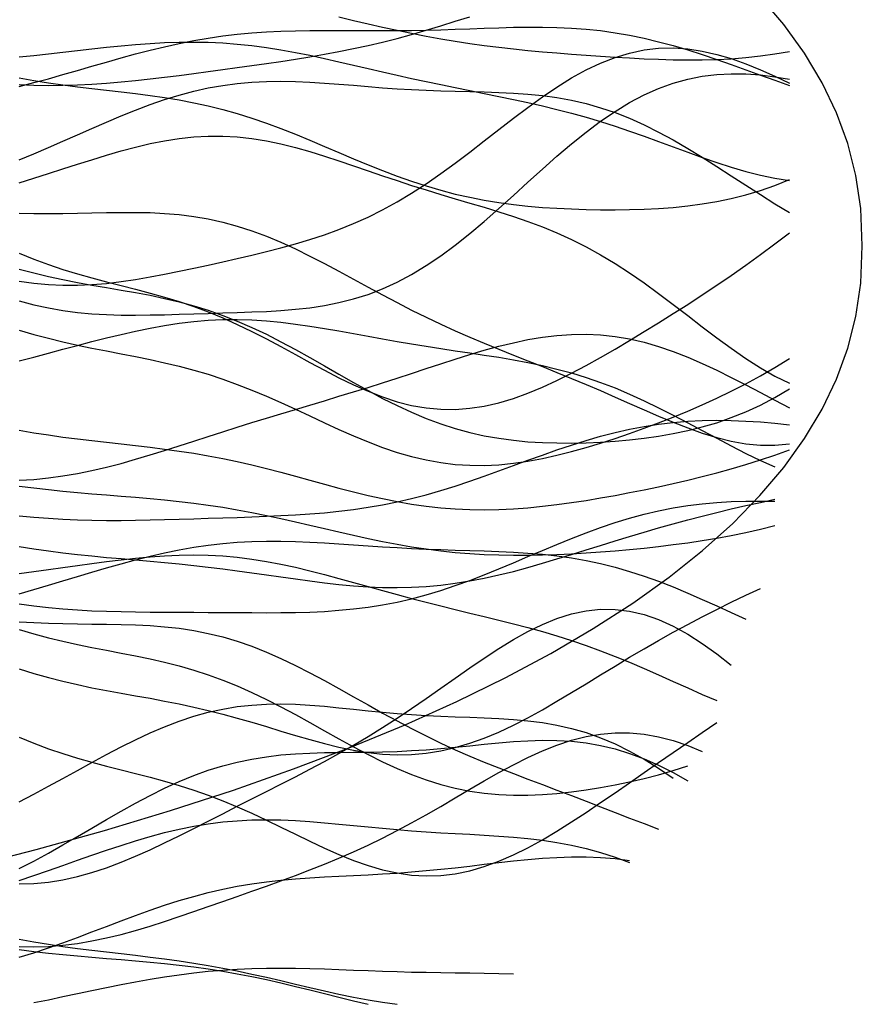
# Model space of a CAD drawing. Extents: x -15.9 to 15.9, y -4.2 to 4.2.
# Tile 13 of 14: x 11.6 to 15.9, y -3.9 to 1.2. Entities that reach past the tile are written whole.
import ezdxf

# ---------------------------------------------------------------- set-up
doc = ezdxf.new("R2010")
doc.units = 0

msp = doc.modelspace()

# ---------------------------------------------------------------- linework, layer by layer
at = {"layer": 'CNC'}
for points in [[(11.33561, -3.19622), (11.70217, -3.10191), (12.05465, -3.00385), (12.39291, -2.90215), (12.71676, -2.79686), (13.02606, -2.68809), (13.32063, -2.57591), (13.60031, -2.4604), (13.86494, -2.34165), (14.11438, -2.21974), (14.34846, -2.09474), (14.56706, -1.96673), (14.77003, -1.83577), (14.95725, -1.70192), (15.1286, -1.56523), (15.28397, -1.42572), (15.42326, -1.28339), (15.54638, -1.13823), (15.65325, -0.99014), (15.7438, -0.83897), (15.81796, -0.68442), (15.8757, -0.52595), (15.91697, -0.36253), (15.94174, -0.19171), (15.95, 0), (15.94174, 0.19171), (15.91697, 0.36253), (15.8757, 0.52595), (15.81796, 0.68442), (15.7438, 0.83897), (15.65325, 0.99014), (15.54638, 1.13823), (15.42326, 1.28339)], [(11.61611, 0.8292), (11.69081, 0.82636), (11.76551, 0.8252), (11.84021, 0.82573), (11.91492, 0.82788), (11.98962, 0.83157), (12.06432, 0.83665), (12.13902, 0.84295), (12.21372, 0.85029), (12.28842, 0.85847), (12.36313, 0.86731), (12.43783, 0.87664), (12.51253, 0.88631), (12.58723, 0.89622), (12.66193, 0.9063), (12.73663, 0.91653), (12.81134, 0.92694), (12.88604, 0.93758), (12.96074, 0.94858), (13.03544, 0.96007), (13.11014, 0.9722), (13.18484, 0.98514), (13.25955, 0.99905), (13.33425, 1.01409), (13.40895, 1.03037), (13.48365, 1.04796), (13.55835, 1.0669), (13.63305, 1.08715), (13.70776, 1.10861), (13.78246, 1.13113), (13.85716, 1.15448), (13.93186, 1.17838)], [(13.25955, 1.17693), (13.33425, 1.15934), (13.40895, 1.14194), (13.48365, 1.12495), (13.55835, 1.10861), (13.63305, 1.09307), (13.70776, 1.07848), (13.78246, 1.06493), (13.85716, 1.05247), (13.93186, 1.0411), (14.00656, 1.03077), (14.08126, 1.02143), (14.15597, 1.01298), (14.23067, 1.0053), (14.30537, 0.99828), (14.38007, 0.99183), (14.45477, 0.98584), (14.52947, 0.98027), (14.60418, 0.97509), (14.67888, 0.97032), (14.75358, 0.96602), (14.82828, 0.9623), (14.90298, 0.9593), (14.97768, 0.95721), (15.05239, 0.95625), (15.12709, 0.95665), (15.20179, 0.95865), (15.27649, 0.96248), (15.35119, 0.96838), (15.42589, 0.97652), (15.5006, 0.98704), (15.5753, 1.00005)], [(11.61611, 0.81973), (11.69081, 0.83935), (11.76551, 0.85974), (11.84021, 0.88075), (11.91492, 0.90218), (11.98962, 0.92378), (12.06432, 0.94527), (12.13902, 0.96635), (12.21372, 0.98672), (12.28842, 1.00606), (12.36313, 1.02411), (12.43783, 1.04061), (12.51253, 1.05537), (12.58723, 1.06824), (12.66193, 1.07915), (12.73663, 1.08809), (12.81134, 1.0951), (12.88604, 1.10033), (12.96074, 1.10395), (13.03544, 1.10618), (13.11014, 1.10731), (13.18484, 1.10762), (13.25955, 1.10741), (13.33425, 1.10698), (13.40895, 1.10658), (13.48365, 1.10645), (13.55835, 1.10677), (13.63305, 1.10763), (13.70776, 1.10909), (13.78246, 1.11111), (13.85716, 1.11361), (13.93186, 1.11639), (14.00656, 1.11924), (14.08126, 1.12186), (14.15597, 1.12394), (14.23067, 1.12515), (14.30537, 1.12512), (14.38007, 1.12353), (14.45477, 1.12007), (14.52947, 1.11448), (14.60418, 1.10655), (14.67888, 1.09615), (14.75358, 1.08321), (14.82828, 1.06776), (14.90298, 1.04988), (14.97768, 1.02975), (15.05239, 1.00761), (15.12709, 0.98375), (15.20179, 0.95853), (15.27649, 0.93232), (15.35119, 0.90551), (15.42589, 0.8785), (15.5006, 0.85166), (15.5753, 0.82534)], [(11.61611, 0.97158), (11.69081, 0.97957), (11.76551, 0.98774), (11.84021, 0.99608), (11.91492, 1.0045), (11.98962, 1.01284), (12.06432, 1.0209), (12.13902, 1.02843), (12.21372, 1.03514), (12.28842, 1.04074), (12.36313, 1.04495), (12.43783, 1.04752), (12.51253, 1.0482), (12.58723, 1.04685), (12.66193, 1.04334), (12.73663, 1.03765), (12.81134, 1.02979), (12.88604, 1.01989), (12.96074, 1.00809), (13.03544, 0.99463), (13.11014, 0.97978), (13.18484, 0.96382), (13.25955, 0.94708), (13.33425, 0.92985), (13.40895, 0.91243), (13.48365, 0.89505), (13.55835, 0.87793), (13.63305, 0.86121), (13.70776, 0.84495), (13.78246, 0.82917), (13.85716, 0.81379), (13.93186, 0.79869), (14.00656, 0.78369), (14.08126, 0.76856), (14.15597, 0.75305), (14.23067, 0.73689), (14.30537, 0.71983), (14.38007, 0.70165), (14.45477, 0.68216), (14.52947, 0.66124), (14.60418, 0.63885), (14.67888, 0.61502), (14.75358, 0.58989), (14.82828, 0.56366), (14.90298, 0.53665), (14.97768, 0.50924), (15.05239, 0.48188), (15.12709, 0.45508), (15.20179, 0.42938), (15.27649, 0.40533), (15.35119, 0.38349), (15.42589, 0.36436), (15.5006, 0.34843), (15.5753, 0.33609)], [(11.61611, -0.18131), (11.69081, -0.19188), (11.76551, -0.19882), (11.84021, -0.20214), (11.91492, -0.20198), (11.98962, -0.19857), (12.06432, -0.19223), (12.13902, -0.18334), (12.21372, -0.17229), (12.28842, -0.15952), (12.36313, -0.14542), (12.43783, -0.13035), (12.51253, -0.11461), (12.58723, -0.09839), (12.66193, -0.0818), (12.73663, -0.06483), (12.81134, -0.04739), (12.88604, -0.02925), (12.96074, -0.01011), (13.03544, 0.0104), (13.11014, 0.03271), (13.18484, 0.05726), (13.25955, 0.08448), (13.33425, 0.11477), (13.40895, 0.14847), (13.48365, 0.1858), (13.55835, 0.22687), (13.63305, 0.27166), (13.70776, 0.32), (13.78246, 0.37155), (13.85716, 0.42583), (13.93186, 0.48222), (14.00656, 0.53996), (14.08126, 0.59819), (14.15597, 0.65597), (14.23067, 0.71234), (14.30537, 0.7663), (14.38007, 0.8169), (14.45477, 0.86323), (14.52947, 0.90448), (14.60418, 0.93996), (14.67888, 0.96914), (14.75358, 0.99162), (14.82828, 1.00717), (14.90298, 1.01575), (14.97768, 1.01746), (15.05239, 1.01257), (15.12709, 1.00146), (15.20179, 0.98463), (15.27649, 0.96266), (15.35119, 0.93617), (15.42589, 0.90581), (15.5006, 0.87223), (15.5753, 0.83601)], [(11.61611, -0.28232), (11.69081, -0.30236), (11.76551, -0.31889), (11.84021, -0.33198), (11.91492, -0.34183), (11.98962, -0.34872), (12.06432, -0.35303), (12.13902, -0.35518), (12.21372, -0.35564), (12.28842, -0.35485), (12.36313, -0.35325), (12.43783, -0.35118), (12.51253, -0.34892), (12.58723, -0.34664), (12.66193, -0.34438), (12.73663, -0.34203), (12.81134, -0.33939), (12.88604, -0.3361), (12.96074, -0.3317), (13.03544, -0.32564), (13.11014, -0.31731), (13.18484, -0.30607), (13.25955, -0.29129), (13.33425, -0.27236), (13.40895, -0.24875), (13.48365, -0.22005), (13.55835, -0.18597), (13.63305, -0.14639), (13.70776, -0.10133), (13.78246, -0.05104), (13.85716, 0.0041), (13.93186, 0.0635), (14.00656, 0.12644), (14.08126, 0.19204), (14.15597, 0.25935), (14.23067, 0.32732), (14.30537, 0.39489), (14.38007, 0.46099), (14.45477, 0.5246), (14.52947, 0.58477), (14.60418, 0.64067), (14.67888, 0.69157), (14.75358, 0.73693), (14.82828, 0.77634), (14.90298, 0.80957), (14.97768, 0.83655), (15.05239, 0.85735), (15.12709, 0.87218), (15.20179, 0.88133), (15.27649, 0.88521), (15.35119, 0.88424), (15.42589, 0.87888), (15.5006, 0.86957), (15.5753, 0.85673)], [(11.61611, 0.86324), (11.69081, 0.85008), (11.76551, 0.83812), (11.84021, 0.82734), (11.91492, 0.81757), (11.98962, 0.80859), (12.06432, 0.80006), (12.13902, 0.79162), (12.21372, 0.78284), (12.28842, 0.7733), (12.36313, 0.76257), (12.43783, 0.75027), (12.51253, 0.73607), (12.58723, 0.7197), (12.66193, 0.701), (12.73663, 0.67991), (12.81134, 0.65644), (12.88604, 0.63075), (12.96074, 0.60306), (13.03544, 0.5737), (13.11014, 0.54306), (13.18484, 0.5116), (13.25955, 0.47981), (13.33425, 0.44819), (13.40895, 0.41722), (13.48365, 0.38738), (13.55835, 0.35906), (13.63305, 0.33264), (13.70776, 0.30837), (13.78246, 0.28645), (13.85716, 0.26698), (13.93186, 0.24999), (14.00656, 0.23543), (14.08126, 0.22318), (14.15597, 0.21306), (14.23067, 0.20488), (14.30537, 0.19843), (14.38007, 0.1935), (14.45477, 0.18991), (14.52947, 0.18751), (14.60418, 0.18623), (14.67888, 0.18604), (14.75358, 0.18699), (14.82828, 0.18922), (14.90298, 0.19292), (14.97768, 0.19835), (15.05239, 0.2058), (15.12709, 0.21562), (15.20179, 0.22816), (15.27649, 0.24374), (15.35119, 0.26267), (15.42589, 0.28521), (15.5006, 0.31152), (15.5753, 0.34169)], [(11.61611, 0.44203), (11.69081, 0.47344), (11.76551, 0.50561), (11.84021, 0.53834), (11.91492, 0.57135), (11.98962, 0.60428), (12.06432, 0.6367), (12.13902, 0.66817), (12.21372, 0.6982), (12.28842, 0.72633), (12.36313, 0.75212), (12.43783, 0.77519), (12.51253, 0.79522), (12.58723, 0.81199), (12.66193, 0.8254), (12.73663, 0.83543), (12.81134, 0.84218), (12.88604, 0.84588), (12.96074, 0.84683), (13.03544, 0.84542), (13.11014, 0.84209), (13.18484, 0.83733), (13.25955, 0.83164), (13.33425, 0.82549), (13.40895, 0.81931), (13.48365, 0.81348), (13.55835, 0.80826), (13.63305, 0.80385), (13.70776, 0.80028), (13.78246, 0.7975), (13.85716, 0.79533), (13.93186, 0.79346), (14.00656, 0.7915), (14.08126, 0.78898), (14.15597, 0.78536), (14.23067, 0.78007), (14.30537, 0.77256), (14.38007, 0.76229), (14.45477, 0.74878), (14.52947, 0.73163), (14.60418, 0.71054), (14.67888, 0.68536), (14.75358, 0.65605), (14.82828, 0.6227), (14.90298, 0.58558), (14.97768, 0.54505), (15.05239, 0.50161), (15.12709, 0.45585), (15.20179, 0.40846), (15.27649, 0.36016), (15.35119, 0.31169), (15.42589, 0.26381), (15.5006, 0.21722), (15.5753, 0.17258)], [(11.61611, 0.32405), (11.69081, 0.34766), (11.76551, 0.37154), (11.84021, 0.39561), (11.91492, 0.41966), (11.98962, 0.44338), (12.06432, 0.46637), (12.13902, 0.48815), (12.21372, 0.50819), (12.28842, 0.52596), (12.36313, 0.54094), (12.43783, 0.55267), (12.51253, 0.56076), (12.58723, 0.56491), (12.66193, 0.56495), (12.73663, 0.56084), (12.81134, 0.55267), (12.88604, 0.54066), (12.96074, 0.52515), (13.03544, 0.50656), (13.11014, 0.48542), (13.18484, 0.46229), (13.25955, 0.43774), (13.33425, 0.41236), (13.40895, 0.38664), (13.48365, 0.36106), (13.55835, 0.33594), (13.63305, 0.31152), (13.70776, 0.2879), (13.78246, 0.26503), (13.85716, 0.24274), (13.93186, 0.22072), (14.00656, 0.19857), (14.08126, 0.17579), (14.15597, 0.15183), (14.23067, 0.12613), (14.30537, 0.09813), (14.38007, 0.06733), (14.45477, 0.03331), (14.52947, -0.00423), (14.60418, -0.04545), (14.67888, -0.09034), (14.75358, -0.13873), (14.82828, -0.19026), (14.90298, -0.24441), (14.97768, -0.30049), (15.05239, -0.35768), (15.12709, -0.41504), (15.20179, -0.47156), (15.27649, -0.52619), (15.35119, -0.57787), (15.42589, -0.62558), (15.5006, -0.66839), (15.5753, -0.70547)], [(11.61611, 0.16864), (11.69081, 0.1675), (11.76551, 0.16716), (11.84021, 0.16762), (11.91492, 0.16873), (11.98962, 0.17023), (12.06432, 0.17173), (12.13902, 0.17274), (12.21372, 0.17274), (12.28842, 0.17117), (12.36313, 0.16746), (12.43783, 0.16111), (12.51253, 0.15167), (12.58723, 0.13878), (12.66193, 0.1222), (12.73663, 0.10182), (12.81134, 0.07766), (12.88604, 0.04988), (12.96074, 0.01876), (13.03544, -0.01531), (13.11014, -0.05185), (13.18484, -0.09031), (13.25955, -0.13011), (13.33425, -0.17064), (13.40895, -0.21135), (13.48365, -0.25171), (13.55835, -0.29128), (13.63305, -0.32971), (13.70776, -0.36677), (13.78246, -0.40231), (13.85716, -0.43635), (13.93186, -0.46897), (14.00656, -0.50038), (14.08126, -0.53085), (14.15597, -0.5607), (14.23067, -0.59027), (14.30537, -0.6199), (14.38007, -0.64988), (14.45477, -0.68045), (14.52947, -0.71173), (14.60418, -0.74374), (14.67888, -0.77637), (14.75358, -0.80937), (14.82828, -0.84233), (14.90298, -0.87474), (14.97768, -0.90595), (15.05239, -0.9352), (15.12709, -0.9617), (15.20179, -0.98459), (15.27649, -1.00301), (15.35119, -1.01616), (15.42589, -1.02328), (15.5006, -1.02374), (15.5753, -1.01703)], [(11.61611, -0.03764), (11.69081, -0.06779), (11.76551, -0.09526), (11.84021, -0.12023), (11.91492, -0.143), (11.98962, -0.164), (12.06432, -0.18377), (12.13902, -0.20293), (12.21372, -0.22212), (12.28842, -0.242), (12.36313, -0.26318), (12.43783, -0.2862), (12.51253, -0.3115), (12.58723, -0.33939), (12.66193, -0.37), (12.73663, -0.40333), (12.81134, -0.43919), (12.88604, -0.47722), (12.96074, -0.51691), (13.03544, -0.55759), (13.11014, -0.59851), (13.18484, -0.63882), (13.25955, -0.67762), (13.33425, -0.71402), (13.40895, -0.74714), (13.48365, -0.77617), (13.55835, -0.80042), (13.63305, -0.81928), (13.70776, -0.83233), (13.78246, -0.83927), (13.85716, -0.84), (13.93186, -0.83456), (14.00656, -0.82315), (14.08126, -0.80609), (14.15597, -0.78383), (14.23067, -0.75691), (14.30537, -0.72589), (14.38007, -0.69139), (14.45477, -0.65399), (14.52947, -0.61425), (14.60418, -0.57267), (14.67888, -0.52965), (14.75358, -0.48551), (14.82828, -0.44044), (14.90298, -0.39457), (14.97768, -0.34789), (15.05239, -0.30034), (15.12709, -0.2518), (15.20179, -0.2021), (15.27649, -0.15108), (15.35119, -0.09859), (15.42589, -0.04456), (15.5006, 0.01104), (15.5753, 0.06809)], [(11.61611, -0.11916), (11.69081, -0.13877), (11.76551, -0.15662), (11.84021, -0.17278), (11.91492, -0.18747), (11.98962, -0.20102), (12.06432, -0.21387), (12.13902, -0.22655), (12.21372, -0.23963), (12.28842, -0.2537), (12.36313, -0.26933), (12.43783, -0.28705), (12.51253, -0.3073), (12.58723, -0.33042), (12.66193, -0.35665), (12.73663, -0.38606), (12.81134, -0.4186), (12.88604, -0.45406), (12.96074, -0.49212), (13.03544, -0.53231), (13.11014, -0.57408), (13.18484, -0.61679), (13.25955, -0.65976), (13.33425, -0.7023), (13.40895, -0.74371), (13.48365, -0.78336), (13.55835, -0.82065), (13.63305, -0.8551), (13.70776, -0.88633), (13.78246, -0.91406), (13.85716, -0.93814), (13.93186, -0.95853), (14.00656, -0.97531), (14.08126, -0.98864), (14.15597, -0.99875), (14.23067, -1.00593), (14.30537, -1.01047), (14.38007, -1.01268), (14.45477, -1.01284), (14.52947, -1.01115), (14.60418, -1.00777), (14.67888, -1.00276), (14.75358, -0.99609), (14.82828, -0.98764), (14.90298, -0.97717), (14.97768, -0.96439), (15.05239, -0.94894), (15.12709, -0.93041), (15.20179, -0.9084), (15.27649, -0.88248), (15.35119, -0.8523), (15.42589, -0.81757), (15.5006, -0.7781), (15.5753, -0.73383)], [(11.61611, -0.59037), (11.69081, -0.57081), (11.76551, -0.55103), (11.84021, -0.53111), (11.91492, -0.51122), (11.98962, -0.49158), (12.06432, -0.47248), (12.13902, -0.45425), (12.21372, -0.43724), (12.28842, -0.42182), (12.36313, -0.40833), (12.43783, -0.39707), (12.51253, -0.38829), (12.58723, -0.38219), (12.66193, -0.37886), (12.73663, -0.37832), (12.81134, -0.38049), (12.88604, -0.38523), (12.96074, -0.39229), (13.03544, -0.40137), (13.11014, -0.41212), (13.18484, -0.42416), (13.25955, -0.43709), (13.33425, -0.45054), (13.40895, -0.46415), (13.48365, -0.47763), (13.55835, -0.49076), (13.63305, -0.5034), (13.70776, -0.51549), (13.78246, -0.52707), (13.85716, -0.53829), (13.93186, -0.54937), (14.00656, -0.56061), (14.08126, -0.57236), (14.15597, -0.58503), (14.23067, -0.59903), (14.30537, -0.61475), (14.38007, -0.63258), (14.45477, -0.65283), (14.52947, -0.67574), (14.60418, -0.70145), (14.67888, -0.73002), (14.75358, -0.76135), (14.82828, -0.79525), (14.90298, -0.8314), (14.97768, -0.86938), (15.05239, -0.90866), (15.12709, -0.94866), (15.20179, -0.98869), (15.27649, -1.02809), (15.35119, -1.06615), (15.42589, -1.10219), (15.5006, -1.13557)], [(11.61611, -0.4324), (11.69081, -0.45446), (11.76551, -0.47459), (11.84021, -0.49292), (11.91492, -0.50966), (11.98962, -0.52514), (12.06432, -0.53979), (12.13902, -0.55408), (12.21372, -0.56852), (12.28842, -0.58364), (12.36313, -0.59992), (12.43783, -0.61782), (12.51253, -0.6377), (12.58723, -0.65982), (12.66193, -0.68434), (12.73663, -0.71127), (12.81134, -0.74052), (12.88604, -0.77182), (12.96074, -0.80483), (13.03544, -0.83906), (13.11014, -0.87396), (13.18484, -0.90889), (13.25955, -0.94318), (13.33425, -0.97615), (13.40895, -1.00715), (13.48365, -1.03554), (13.55835, -1.06077), (13.63305, -1.08239), (13.70776, -1.10003), (13.78246, -1.11345), (13.85716, -1.12252), (13.93186, -1.12723), (14.00656, -1.1277), (14.08126, -1.12411), (14.15597, -1.11675), (14.23067, -1.10594), (14.30537, -1.09207), (14.38007, -1.07551), (14.45477, -1.05664), (14.52947, -1.0358), (14.60418, -1.01326), (14.67888, -0.98926), (14.75358, -0.96393), (14.82828, -0.93734), (14.90298, -0.90948), (14.97768, -0.88027), (15.05239, -0.84958), (15.12709, -0.81722), (15.20179, -0.78301), (15.27649, -0.74674), (15.35119, -0.70827), (15.42589, -0.66747), (15.5006, -0.62431), (15.5753, -0.57884)], [(11.61611, -1.20437), (11.69081, -1.19967), (11.76551, -1.19225), (11.84021, -1.18213), (11.91492, -1.16939), (11.98962, -1.1542), (12.06432, -1.13681), (12.13902, -1.11748), (12.21372, -1.09654), (12.28842, -1.07434), (12.36313, -1.0512), (12.43783, -1.02745), (12.51253, -1.00338), (12.58723, -0.97926), (12.66193, -0.95526), (12.73663, -0.93154), (12.81134, -0.90817), (12.88604, -0.88516), (12.96074, -0.86247), (13.03544, -0.84002), (13.11014, -0.81769), (13.18484, -0.79535), (13.25955, -0.77285), (13.33425, -0.75008), (13.40895, -0.72692), (13.48365, -0.70335), (13.55835, -0.67937), (13.63305, -0.65505), (13.70776, -0.63056), (13.78246, -0.60612), (13.85716, -0.58203), (13.93186, -0.55868), (14.00656, -0.53647), (14.08126, -0.5159), (14.15597, -0.49744), (14.23067, -0.48161), (14.30537, -0.46888), (14.38007, -0.4597), (14.45477, -0.45447), (14.52947, -0.45349), (14.60418, -0.457), (14.67888, -0.46513), (14.75358, -0.47788), (14.82828, -0.49516), (14.90298, -0.51676), (14.97768, -0.54238), (15.05239, -0.57159), (15.12709, -0.60393), (15.20179, -0.63885), (15.27649, -0.67576), (15.35119, -0.71405), (15.42589, -0.75313), (15.5006, -0.79241), (15.5753, -0.83135)], [(11.61611, -1.38637), (11.69081, -1.39384), (11.76551, -1.39985), (11.84021, -1.40441), (11.91492, -1.40761), (11.98962, -1.40955), (12.06432, -1.41038), (12.13902, -1.41027), (12.21372, -1.40941), (12.28842, -1.40798), (12.36313, -1.40615), (12.43783, -1.40408), (12.51253, -1.40186), (12.58723, -1.39957), (12.66193, -1.39724), (12.73663, -1.39483), (12.81134, -1.39225), (12.88604, -1.38939), (12.96074, -1.38604), (13.03544, -1.38202), (13.11014, -1.37707), (13.18484, -1.37096), (13.25955, -1.36343), (13.33425, -1.35426), (13.40895, -1.34325), (13.48365, -1.33024), (13.55835, -1.31514), (13.63305, -1.2979), (13.70776, -1.27856), (13.78246, -1.25722), (13.85716, -1.23407), (13.93186, -1.20934), (14.00656, -1.18335), (14.08126, -1.15646), (14.15597, -1.12907), (14.23067, -1.1016), (14.30537, -1.07451), (14.38007, -1.04821), (14.45477, -1.02314), (14.52947, -0.99968), (14.60418, -0.97815), (14.67888, -0.95885), (14.75358, -0.94199), (14.82828, -0.92772), (14.90298, -0.91613), (14.97768, -0.90723), (15.05239, -0.90097), (15.12709, -0.89726), (15.20179, -0.89595), (15.27649, -0.89686), (15.35119, -0.89979), (15.42589, -0.90453), (15.5006, -0.91088), (15.5753, -0.91866)], [(11.61611, -0.94714), (11.69081, -0.95983), (11.76551, -0.97141), (11.84021, -0.98196), (11.91492, -0.99159), (11.98962, -1.0005), (12.06432, -1.00893), (12.13902, -1.01716), (12.21372, -1.02549), (12.28842, -1.03422), (12.36313, -1.04364), (12.43783, -1.05401), (12.51253, -1.06554), (12.58723, -1.07839), (12.66193, -1.09265), (12.73663, -1.10833), (12.81134, -1.12538), (12.88604, -1.14365), (12.96074, -1.16293), (13.03544, -1.18296), (13.11014, -1.20341), (13.18484, -1.22391), (13.25955, -1.24408), (13.33425, -1.26352), (13.40895, -1.28185), (13.48365, -1.2987), (13.55835, -1.31377), (13.63305, -1.32678), (13.70776, -1.33751), (13.78246, -1.34583), (13.85716, -1.35167), (13.93186, -1.35501), (14.00656, -1.35591), (14.08126, -1.35449), (14.15597, -1.3509), (14.23067, -1.34533), (14.30537, -1.33799), (14.38007, -1.32911), (14.45477, -1.31889), (14.52947, -1.30752), (14.60418, -1.29515), (14.67888, -1.28192), (14.75358, -1.2679), (14.82828, -1.25312), (14.90298, -1.23756), (14.97768, -1.22117), (15.05239, -1.20388), (15.12709, -1.18556), (15.20179, -1.16609), (15.27649, -1.14538), (15.35119, -1.1233), (15.42589, -1.0998), (15.5006, -1.07484), (15.5753, -1.04847)], [(11.61611, -1.23445), (11.69081, -1.24368), (11.76551, -1.25209), (11.84021, -1.25974), (11.91492, -1.26671), (11.98962, -1.27316), (12.06432, -1.27927), (12.13902, -1.28528), (12.21372, -1.29141), (12.28842, -1.29791), (12.36313, -1.30503), (12.43783, -1.31297), (12.51253, -1.32193), (12.58723, -1.33203), (12.66193, -1.34337), (12.73663, -1.35596), (12.81134, -1.36977), (12.88604, -1.38472), (12.96074, -1.40064), (13.03544, -1.41734), (13.11014, -1.43456), (13.18484, -1.45204), (13.25955, -1.46947), (13.33425, -1.48655), (13.40895, -1.50298), (13.48365, -1.51848), (13.55835, -1.53281), (13.63305, -1.54574), (13.70776, -1.55711), (13.78246, -1.5668), (13.85716, -1.57475), (13.93186, -1.58095), (14.00656, -1.58542), (14.08126, -1.58824), (14.15597, -1.58952), (14.23067, -1.58939), (14.30537, -1.58798), (14.38007, -1.58545), (14.45477, -1.58193), (14.52947, -1.57753), (14.60418, -1.57234), (14.67888, -1.56642), (14.75358, -1.55978), (14.82828, -1.55242), (14.90298, -1.54426), (14.97768, -1.53523), (15.05239, -1.52521), (15.12709, -1.51406), (15.20179, -1.50165), (15.27649, -1.48785), (15.35119, -1.47254), (15.42589, -1.45563), (15.5006, -1.43707)], [(11.61611, -1.54547), (11.69081, -1.55718), (11.76551, -1.56774), (11.84021, -1.5772), (11.91492, -1.58569), (11.98962, -1.59336), (12.06432, -1.6004), (12.13902, -1.60704), (12.21372, -1.61351), (12.28842, -1.62003), (12.36313, -1.6268), (12.43783, -1.63401), (12.51253, -1.64178), (12.58723, -1.65022), (12.66193, -1.65933), (12.73663, -1.66908), (12.81134, -1.67937), (12.88604, -1.69004), (12.96074, -1.70086), (13.03544, -1.71156), (13.11014, -1.72184), (13.18484, -1.73135), (13.25955, -1.73977), (13.33425, -1.74674), (13.40895, -1.75196), (13.48365, -1.75512), (13.55835, -1.756), (13.63305, -1.75441), (13.70776, -1.75022), (13.78246, -1.74338), (13.85716, -1.73393), (13.93186, -1.72193), (14.00656, -1.70755), (14.08126, -1.691), (14.15597, -1.67254), (14.23067, -1.65246), (14.30537, -1.63107), (14.38007, -1.60872), (14.45477, -1.58572), (14.52947, -1.56238), (14.60418, -1.53898), (14.67888, -1.51577), (14.75358, -1.49295), (14.82828, -1.47068), (14.90298, -1.44907), (14.97768, -1.42818), (15.05239, -1.40804), (15.12709, -1.38864), (15.20179, -1.36995), (15.27649, -1.35193), (15.35119, -1.33453), (15.42589, -1.31771), (15.5006, -1.30145)], [(11.61611, -1.8395), (11.69081, -1.84958), (11.76551, -1.85806), (11.84021, -1.86497), (11.91492, -1.87043), (11.98962, -1.87455), (12.06432, -1.87753), (12.13902, -1.87957), (12.21372, -1.88089), (12.28842, -1.8817), (12.36313, -1.8822), (12.43783, -1.88256), (12.51253, -1.8829), (12.58723, -1.88331), (12.66193, -1.88379), (12.73663, -1.88429), (12.81134, -1.88471), (12.88604, -1.88488), (12.96074, -1.88456), (13.03544, -1.88349), (13.11014, -1.88137), (13.18484, -1.87789), (13.25955, -1.87273), (13.33425, -1.8656), (13.40895, -1.85623), (13.48365, -1.8444), (13.55835, -1.82998), (13.63305, -1.81287), (13.70776, -1.79308), (13.78246, -1.7707), (13.85716, -1.7459), (13.93186, -1.71894), (14.00656, -1.69014), (14.08126, -1.65989), (14.15597, -1.62863), (14.23067, -1.59685), (14.30537, -1.56503), (14.38007, -1.53366), (14.45477, -1.50323), (14.52947, -1.47418), (14.60418, -1.4469), (14.67888, -1.42172), (14.75358, -1.39893), (14.82828, -1.3787), (14.90298, -1.36117), (14.97768, -1.34639), (15.05239, -1.33433), (15.12709, -1.32492), (15.20179, -1.31803), (15.27649, -1.31351), (15.35119, -1.31118), (15.42589, -1.31085), (15.5006, -1.31233)], [(11.61611, -1.7876), (11.69081, -1.76606), (11.76551, -1.74405), (11.84021, -1.72171), (11.91492, -1.69921), (11.98962, -1.67681), (12.06432, -1.65479), (12.13902, -1.63346), (12.21372, -1.61316), (12.28842, -1.5942), (12.36313, -1.57689), (12.43783, -1.56149), (12.51253, -1.54823), (12.58723, -1.53724), (12.66193, -1.52862), (12.73663, -1.52236), (12.81134, -1.51839), (12.88604, -1.51657), (12.96074, -1.51668), (13.03544, -1.51844), (13.11014, -1.52155), (13.18484, -1.52567), (13.25955, -1.53046), (13.33425, -1.53558), (13.40895, -1.54073), (13.48365, -1.54565), (13.55835, -1.55016), (13.63305, -1.55414), (13.70776, -1.55754), (13.78246, -1.56041), (13.85716, -1.56288), (13.93186, -1.56515), (14.00656, -1.56751), (14.08126, -1.57029), (14.15597, -1.57385), (14.23067, -1.57859), (14.30537, -1.58489), (14.38007, -1.59313), (14.45477, -1.60364), (14.52947, -1.61668), (14.60418, -1.63245), (14.67888, -1.65106), (14.75358, -1.67252), (14.82828, -1.69675), (14.90298, -1.72356), (14.97768, -1.75267), (15.05239, -1.78374), (15.12709, -1.81632), (15.20179, -1.84993), (15.27649, -1.88405), (15.35119, -1.91814)], [(11.61611, -1.68322), (11.69081, -1.67327), (11.76551, -1.6631), (11.84021, -1.65274), (11.91492, -1.64229), (11.98962, -1.63193), (12.06432, -1.62192), (12.13902, -1.61257), (12.21372, -1.60422), (12.28842, -1.59721), (12.36313, -1.5919), (12.43783, -1.5886), (12.51253, -1.58757), (12.58723, -1.58903), (12.66193, -1.5931), (12.73663, -1.59983), (12.81134, -1.60918), (12.88604, -1.62103), (12.96074, -1.63516), (13.03544, -1.65131), (13.11014, -1.66915), (13.18484, -1.68833), (13.25955, -1.70847), (13.33425, -1.72919), (13.40895, -1.75015), (13.48365, -1.77105), (13.55835, -1.79164), (13.63305, -1.81175), (13.70776, -1.83131), (13.78246, -1.85029), (13.85716, -1.86879), (13.93186, -1.88696), (14.00656, -1.90502), (14.08126, -1.92325), (14.15597, -1.94197), (14.23067, -1.96149), (14.30537, -1.98211), (14.38007, -2.00413), (14.45477, -2.02776), (14.52947, -2.05315), (14.60418, -2.08035), (14.67888, -2.10933), (14.75358, -2.13992), (14.82828, -2.17188), (14.90298, -2.20482), (14.97768, -2.23828), (15.05239, -2.27171), (15.12709, -2.3045), (15.20179, -2.33598)], [(11.61611, -2.17379), (11.69081, -2.19729), (11.76551, -2.21851), (11.84021, -2.23757), (11.91492, -2.25471), (11.98962, -2.27025), (12.06432, -2.28458), (12.13902, -2.29815), (12.21372, -2.3114), (12.28842, -2.32481), (12.36313, -2.33878), (12.43783, -2.35369), (12.51253, -2.3698), (12.58723, -2.38729), (12.66193, -2.40622), (12.73663, -2.42651), (12.81134, -2.44797), (12.88604, -2.47026), (12.96074, -2.49295), (13.03544, -2.5155), (13.11014, -2.5373), (13.18484, -2.55767), (13.25955, -2.57593), (13.33425, -2.5914), (13.40895, -2.60343), (13.48365, -2.61145), (13.55835, -2.61496), (13.63305, -2.61358), (13.70776, -2.60706), (13.78246, -2.59528), (13.85716, -2.57827), (13.93186, -2.55618), (14.00656, -2.52932), (14.08126, -2.49807), (14.15597, -2.46295), (14.23067, -2.42452), (14.30537, -2.38339), (14.38007, -2.34021), (14.45477, -2.2956), (14.52947, -2.25017), (14.60418, -2.20446), (14.67888, -2.15894), (14.75358, -2.11401), (14.82828, -2.06998), (14.90298, -2.02704), (14.97768, -1.98534), (15.05239, -1.9449), (15.12709, -1.90572), (15.20179, -1.86774), (15.27649, -1.83086), (15.35119, -1.795), (15.42589, -1.76009)], [(11.61611, -3.27865), (11.69081, -3.27646), (11.76551, -3.26947), (11.84021, -3.25772), (11.91492, -3.24134), (11.98962, -3.22061), (12.06432, -3.19593), (12.13902, -3.16777), (12.21372, -3.13666), (12.28842, -3.10318), (12.36313, -3.06787), (12.43783, -3.03127), (12.51253, -2.99384), (12.58723, -2.95598), (12.66193, -2.91795), (12.73663, -2.87995), (12.81134, -2.84202), (12.88604, -2.80412), (12.96074, -2.76611), (13.03544, -2.72776), (13.11014, -2.68878), (13.18484, -2.64887), (13.25955, -2.60772), (13.33425, -2.56505), (13.40895, -2.52066), (13.48365, -2.47443), (13.55835, -2.42637), (13.63305, -2.37662), (13.70776, -2.32547), (13.78246, -2.27336), (13.85716, -2.22088), (13.93186, -2.16875), (14.00656, -2.11782), (14.08126, -2.06901), (14.15597, -2.02331), (14.23067, -1.98173), (14.30537, -1.94523), (14.38007, -1.91477), (14.45477, -1.89116), (14.52947, -1.8751), (14.60418, -1.86714), (14.67888, -1.86763), (14.75358, -1.87674), (14.82828, -1.8944), (14.90298, -1.92038), (14.97768, -1.95423), (15.05239, -1.99532), (15.12709, -2.0429), (15.20179, -2.09606), (15.27649, -2.15384)], [(11.61611, -1.93123), (11.69081, -1.93532), (11.76551, -1.93849), (11.84021, -1.94073), (11.91492, -1.94219), (11.98962, -1.94316), (12.06432, -1.94402), (12.13902, -1.94527), (12.21372, -1.94744), (12.28842, -1.9511), (12.36313, -1.95683), (12.43783, -1.96513), (12.51253, -1.97648), (12.58723, -1.99122), (12.66193, -2.00962), (12.73663, -2.03178), (12.81134, -2.05768), (12.88604, -2.08718), (12.96074, -2.11998), (13.03544, -2.1557), (13.11014, -2.19385), (13.18484, -2.23386), (13.25955, -2.27515), (13.33425, -2.3171), (13.40895, -2.35913), (13.48365, -2.40071), (13.55835, -2.44136), (13.63305, -2.48072), (13.70776, -2.51852), (13.78246, -2.55462), (13.85716, -2.58897), (13.93186, -2.62166), (14.00656, -2.65285), (14.08126, -2.6828), (14.15597, -2.7118), (14.23067, -2.74018), (14.30537, -2.76825), (14.38007, -2.7963), (14.45477, -2.82454), (14.52947, -2.85311), (14.60418, -2.88201), (14.67888, -2.91114), (14.75358, -2.94025), (14.82828, -2.96898), (14.90298, -2.9968)], [(11.61611, -1.97123), (11.69081, -1.99324), (11.76551, -2.01333), (11.84021, -2.03158), (11.91492, -2.04822), (11.98962, -2.06361), (12.06432, -2.07821), (12.13902, -2.09254), (12.21372, -2.10717), (12.28842, -2.12271), (12.36313, -2.13972), (12.43783, -2.15871), (12.51253, -2.18013), (12.58723, -2.2043), (12.66193, -2.23143), (12.73663, -2.26158), (12.81134, -2.29467), (12.88604, -2.33047), (12.96074, -2.36862), (13.03544, -2.40864), (13.11014, -2.44993), (13.18484, -2.49184), (13.25955, -2.53365), (13.33425, -2.57463), (13.40895, -2.61408), (13.48365, -2.65132), (13.55835, -2.68575), (13.63305, -2.71687), (13.70776, -2.74426), (13.78246, -2.76765), (13.85716, -2.78689), (13.93186, -2.80194), (14.00656, -2.81288), (14.08126, -2.81988), (14.15597, -2.8232), (14.23067, -2.82315), (14.30537, -2.82007), (14.38007, -2.8143), (14.45477, -2.80615), (14.52947, -2.79592), (14.60418, -2.78381), (14.67888, -2.76994), (14.75358, -2.75436), (14.82828, -2.73703), (14.90298, -2.71779), (14.97768, -2.69645), (15.05239, -2.67271)], [(11.61611, -2.8564), (11.69081, -2.8173), (11.76551, -2.77727), (11.84021, -2.73654), (11.91492, -2.69547), (11.98962, -2.65452), (12.06432, -2.61419), (12.13902, -2.57507), (12.21372, -2.53774), (12.28842, -2.50279), (12.36313, -2.47076), (12.43783, -2.44213), (12.51253, -2.41729), (12.58723, -2.39651), (12.66193, -2.37993), (12.73663, -2.36757), (12.81134, -2.35929), (12.88604, -2.35483), (12.96074, -2.35379), (13.03544, -2.35571), (13.11014, -2.36001), (13.18484, -2.3661), (13.25955, -2.37336), (13.33425, -2.38119), (13.40895, -2.38906), (13.48365, -2.3965), (13.55835, -2.40317), (13.63305, -2.40885), (13.70776, -2.41347), (13.78246, -2.41712), (13.85716, -2.42002), (13.93186, -2.42254), (14.00656, -2.42517), (14.08126, -2.42852), (14.15597, -2.43324), (14.23067, -2.44004), (14.30537, -2.44961), (14.38007, -2.46264), (14.45477, -2.4797), (14.52947, -2.5013), (14.60418, -2.52781), (14.67888, -2.55942), (14.75358, -2.59618), (14.82828, -2.63795), (14.90298, -2.68444), (14.97768, -2.73515)], [(11.61611, -2.52524), (11.69081, -2.55596), (11.76551, -2.58388), (11.84021, -2.60917), (11.91492, -2.63215), (11.98962, -2.65323), (12.06432, -2.67296), (12.13902, -2.69194), (12.21372, -2.71078), (12.28842, -2.73013), (12.36313, -2.75057), (12.43783, -2.77262), (12.51253, -2.79666), (12.58723, -2.82298), (12.66193, -2.85169), (12.73663, -2.88274), (12.81134, -2.91591), (12.88604, -2.9508), (12.96074, -2.98687), (13.03544, -3.02344), (13.11014, -3.05973), (13.18484, -3.09486), (13.25955, -3.12795), (13.33425, -3.15808), (13.40895, -3.18439), (13.48365, -3.20608), (13.55835, -3.22247), (13.63305, -3.233), (13.70776, -3.23727), (13.78246, -3.23504), (13.85716, -3.22624), (13.93186, -3.21099), (14.00656, -3.18955), (14.08126, -3.16233), (14.15597, -3.12985), (14.23067, -3.09272), (14.30537, -3.05162), (14.38007, -3.00725), (14.45477, -2.9603), (14.52947, -2.91141), (14.60418, -2.86117), (14.67888, -2.8101), (14.75358, -2.75859), (14.82828, -2.70694), (14.90298, -2.65534), (14.97768, -2.60387), (15.05239, -2.55254), (15.12709, -2.50128), (15.20179, -2.44999)], [(11.61611, -3.60116), (11.69081, -3.60242), (11.76551, -3.60007), (11.84021, -3.59414), (11.91492, -3.58473), (11.98962, -3.57204), (12.06432, -3.55638), (12.13902, -3.53809), (12.21372, -3.51757), (12.28842, -3.49523), (12.36313, -3.47149), (12.43783, -3.44671), (12.51253, -3.42124), (12.58723, -3.39534), (12.66193, -3.36919), (12.73663, -3.34289), (12.81134, -3.31645), (12.88604, -3.2898), (12.96074, -3.26277), (13.03544, -3.23517), (13.11014, -3.20674), (13.18484, -3.1772), (13.25955, -3.14627), (13.33425, -3.11373), (13.40895, -3.07938), (13.48365, -3.04312), (13.55835, -3.00492), (13.63305, -2.9649), (13.70776, -2.92327), (13.78246, -2.88036), (13.85716, -2.83664), (13.93186, -2.79269), (14.00656, -2.74916), (14.08126, -2.70681), (14.15597, -2.66642), (14.23067, -2.62881), (14.30537, -2.59477), (14.38007, -2.56507), (14.45477, -2.54041), (14.52947, -2.52137), (14.60418, -2.50843), (14.67888, -2.50193), (14.75358, -2.50204), (14.82828, -2.5088), (14.90298, -2.52208), (14.97768, -2.54158), (15.05239, -2.5669), (15.12709, -2.5975)], [(11.61611, -3.20031), (11.69081, -3.16133), (11.76551, -3.12059), (11.84021, -3.07842), (11.91492, -3.03524), (11.98962, -2.99157), (12.06432, -2.94797), (12.13902, -2.90507), (12.21372, -2.86348), (12.28842, -2.82383), (12.36313, -2.78669), (12.43783, -2.75254), (12.51253, -2.72181), (12.58723, -2.69479), (12.66193, -2.67162), (12.73663, -2.65236), (12.81134, -2.63688), (12.88604, -2.62494), (12.96074, -2.61619), (13.03544, -2.61016), (13.11014, -2.60633), (13.18484, -2.6041), (13.25955, -2.60289), (13.33425, -2.6021), (13.40895, -2.60122), (13.48365, -2.59977), (13.55835, -2.59742), (13.63305, -2.59392), (13.70776, -2.58919), (13.78246, -2.58328), (13.85716, -2.57639), (13.93186, -2.56884), (14.00656, -2.56109), (14.08126, -2.55371), (14.15597, -2.54732), (14.23067, -2.54261), (14.30537, -2.54026), (14.38007, -2.54095), (14.45477, -2.54529), (14.52947, -2.55381), (14.60418, -2.56694), (14.67888, -2.58497), (14.75358, -2.60803), (14.82828, -2.63612), (14.90298, -2.66908), (14.97768, -2.70658), (15.05239, -2.74818)], [(11.61611, -3.26157), (11.69081, -3.23614), (11.76551, -3.21021), (11.84021, -3.18393), (11.91492, -3.15753), (11.98962, -3.13127), (12.06432, -3.10552), (12.13902, -3.08063), (12.21372, -3.057), (12.28842, -3.03501), (12.36313, -3.01503), (12.43783, -2.99737), (12.51253, -2.9823), (12.58723, -2.96999), (12.66193, -2.96055), (12.73663, -2.95398), (12.81134, -2.95019), (12.88604, -2.949), (12.96074, -2.95015), (13.03544, -2.95332), (13.11014, -2.95814), (13.18484, -2.96418), (13.25955, -2.97106), (13.33425, -2.97835), (13.40895, -2.9857), (13.48365, -2.9928), (13.55835, -2.99942), (13.63305, -3.00541), (13.70776, -3.01073), (13.78246, -3.01544), (13.85716, -3.01969), (13.93186, -3.02373), (14.00656, -3.0279), (14.08126, -3.03259), (14.15597, -3.03825), (14.23067, -3.04535), (14.30537, -3.05435), (14.38007, -3.06569), (14.45477, -3.07977), (14.52947, -3.0969), (14.60418, -3.1173), (14.67888, -3.14109), (14.75358, -3.16828)], [(11.61611, -3.65604), (11.69081, -3.63255), (11.76551, -3.60748), (11.84021, -3.58105), (11.91492, -3.55358), (11.98962, -3.5254), (12.06432, -3.49693), (12.13902, -3.46857), (12.21372, -3.44077), (12.28842, -3.41393), (12.36313, -3.38845), (12.43783, -3.36467), (12.51253, -3.34288), (12.58723, -3.32329), (12.66193, -3.30602), (12.73663, -3.2911), (12.81134, -3.2785), (12.88604, -3.26807), (12.96074, -3.25959), (13.03544, -3.25279), (13.11014, -3.24734), (13.18484, -3.24287), (13.25955, -3.23901), (13.33425, -3.23538), (13.40895, -3.23164), (13.48365, -3.2275), (13.55835, -3.22272), (13.63305, -3.21715), (13.70776, -3.2107), (13.78246, -3.20339), (13.85716, -3.19534), (13.93186, -3.18674), (14.00656, -3.17785), (14.08126, -3.16902), (14.15597, -3.16063), (14.23067, -3.15311), (14.30537, -3.14689), (14.38007, -3.14239), (14.45477, -3.14002), (14.52947, -3.14011), (14.60418, -3.14297), (14.67888, -3.14879), (14.75358, -3.1577)], [(11.61611, -3.56218), (11.69081, -3.57587), (11.76551, -3.58833), (11.84021, -3.59965), (11.91492, -3.60996), (11.98962, -3.61946), (12.06432, -3.62838), (12.13902, -3.63701), (12.21372, -3.64564), (12.28842, -3.65454), (12.36313, -3.66401), (12.43783, -3.67427), (12.51253, -3.68551), (12.58723, -3.69788), (12.66193, -3.71143), (12.73663, -3.72615), (12.81134, -3.74194), (12.88604, -3.75865), (12.96074, -3.77604), (13.03544, -3.7938), (13.11014, -3.8116), (13.18484, -3.82903), (13.25955, -3.84571), (13.33425, -3.86123), (13.40895, -3.87519), (13.48365, -3.88723), (13.55835, -3.89703)], [(11.61611, -3.61653), (11.69081, -3.62581), (11.76551, -3.63427), (11.84021, -3.64196), (11.91492, -3.64895), (11.98962, -3.65542), (12.06432, -3.66155), (12.13902, -3.66758), (12.21372, -3.67377), (12.28842, -3.68037), (12.36313, -3.68763), (12.43783, -3.6958), (12.51253, -3.70505), (12.58723, -3.71555), (12.66193, -3.72738), (12.73663, -3.74058), (12.81134, -3.75511), (12.88604, -3.77088), (12.96074, -3.78775), (13.03544, -3.80548), (13.11014, -3.82384), (13.18484, -3.84254), (13.25955, -3.86127), (13.33425, -3.87971), (13.40895, -3.89756)], [(11.69081, -3.88909), (11.76551, -3.87377), (11.84021, -3.85818), (11.91492, -3.84246), (11.98962, -3.82678), (12.06432, -3.81133), (12.13902, -3.79634), (12.21372, -3.78203), (12.28842, -3.76863), (12.36313, -3.75635), (12.43783, -3.74536), (12.51253, -3.73581), (12.58723, -3.72782), (12.66193, -3.72142), (12.73663, -3.71664), (12.81134, -3.71341), (12.88604, -3.71164), (12.96074, -3.71118), (13.03544, -3.71184), (13.11014, -3.71342), (13.18484, -3.71567), (13.25955, -3.71837), (13.33425, -3.72128), (13.40895, -3.72421), (13.48365, -3.72698), (13.55835, -3.72945), (13.63305, -3.73154), (13.70776, -3.73322), (13.78246, -3.73453), (13.85716, -3.73555), (13.93186, -3.73643), (14.00656, -3.73735), (14.08126, -3.73854), (14.15597, -3.74025)]]:
    msp.add_lwpolyline(points, dxfattribs=at)

doc.saveas('drawing.dxf')
